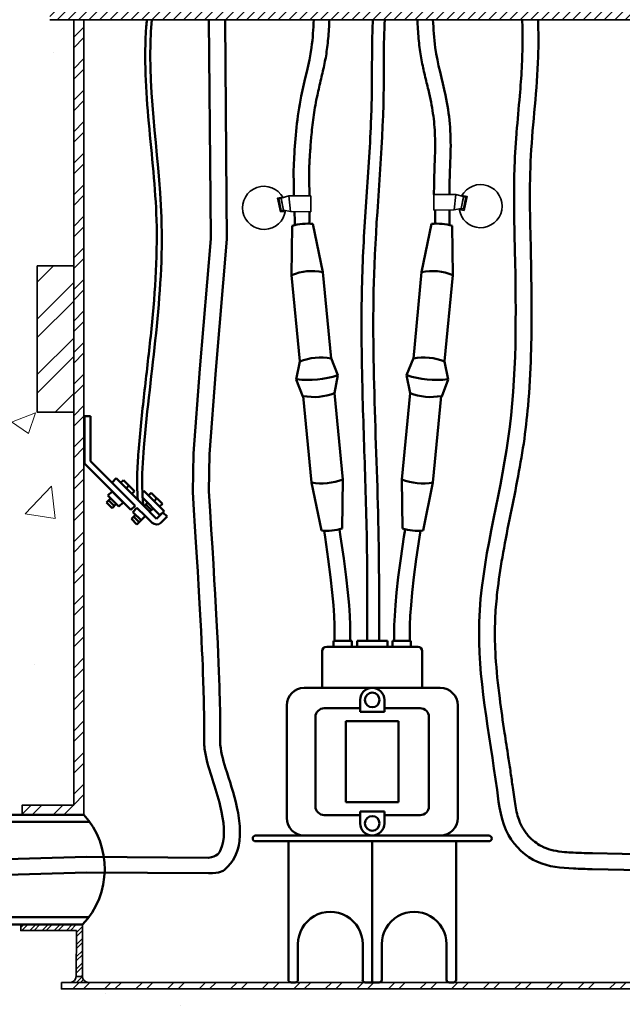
# Model space of a CAD drawing. Header units: inches. Extents: x 0 to 8.5, y 0 to 11.
# Tile 4 of 11: x 2.6 to 3.7, y 5.1 to 6.9. Entities that reach past the tile are written whole.
import ezdxf

# ---------------------------------------------------------------- set-up
doc = ezdxf.new("R2010")
doc.units = ezdxf.units.IN
doc.header["$LTSCALE"] = 0.5
doc.header["$MEASUREMENT"] = 0
for name, color, linetype, lineweight in [('E-AFLD-CIRC-IDEN', 2, 'CONTINUOUS', 35), ('E-AFLD-CIRC-SERS', 203, 'CONTINUOUS', 50), ('E-AFLD-DEVC', 23, 'CONTINUOUS', 50), ('E-GRND-EQUI', 83, 'CONTINUOUS', 50), ('E-POWR-CNDT', 83, 'CONTINUOUS', 50), ('G-ANNO-PATT', 8, 'CONTINUOUS', 18), ('S-FABR-PL~~', 142, 'CONTINUOUS', 35)]:
    doc.layers.add(name, color=color, linetype=linetype, lineweight=lineweight)

msp = doc.modelspace()

# ---------------------------------------------------------------- hatches: boundary and pattern name
at = {"layer": 'G-ANNO-PATT'}
h = msp.add_hatch(dxfattribs=at)
h.set_pattern_fill('AR-CONC', color=256, scale=0.0625)
h.paths.add_polyline_path([(2.5963, 5.9038), (2.5834, 5.8982), (2.3861, 5.8982), (2.3861, 5.9236), (2.562, 5.9236), (2.5875, 5.9118), (2.5654, 5.9134)])
h.paths.add_polyline_path([(2.3607, 6.8081), (2.3861, 6.8081), (2.3861, 5.9236), (2.3607, 5.9236)])
h.paths.add_polyline_path([(2.3607, 6.8334), (2.3607, 6.8081), (2.2721, 6.8081), (2.2721, 6.8334)])
h.paths.add_polyline_path([(2.5742, 6.8137), (2.5613, 6.8081), (2.3861, 6.8081), (2.3861, 6.8334), (2.5399, 6.8334), (2.5653, 6.8217), (2.5432, 6.8233)])
h.paths.add_polyline_path([(2.3861, 6.8334), (2.3607, 6.8334), (2.3607, 7.427), (2.3861, 7.427)])
h.paths.add_polyline_path([(2.6178, 7.6228), (1.7076, 7.6453), (1.7035, 7.6377), (1.6994, 7.63), (1.6954, 7.6222), (1.6915, 7.6143), (1.6876, 7.6063), (1.6838, 7.598), (1.6801, 7.5896), (1.6765, 7.581), (1.6731, 7.5722), (1.6697, 7.5631), (1.6666, 7.5537), (1.6635, 7.5441), (1.6608, 7.5343), (1.6584, 7.5244), (1.6566, 7.5145), (1.6553, 7.5047), (1.6547, 7.4952), (1.6549, 7.486), (1.6561, 7.4771), (1.6582, 7.4688), (1.6615, 7.4611), (1.666, 7.4541), (1.6717, 7.4478), (1.6786, 7.4422), (1.6863, 7.4371), (1.6944, 7.4323), (1.7027, 7.4275), (1.7108, 7.4226), (1.7184, 7.4174), (1.7252, 7.4116), (1.7309, 7.4051), (1.7352, 7.3977), (1.738, 7.3895), (1.7396, 7.3806), (1.7401, 7.3712), (1.7398, 7.3617), (1.739, 7.3522), (1.7377, 7.3428), (1.736, 7.3337), (1.7341, 7.3248), (1.7319, 7.316), (1.7295, 7.3073), (1.7268, 7.2988), (1.7241, 7.2904), (1.7212, 7.282), (1.7183, 7.2736), (1.7154, 7.2652), (1.7124, 7.2568), (1.7095, 7.2484), (1.7066, 7.24), (1.7037, 7.2315), (1.7009, 7.223), (1.6981, 7.2144), (1.6953, 7.2058), (1.6927, 7.1971), (1.6901, 7.1884), (1.6876, 7.1796), (1.6852, 7.1707), (1.683, 7.1617), (1.6808, 7.1526), (1.6789, 7.1435), (1.6772, 7.1343), (1.6758, 7.1252), (1.6747, 7.116), (1.6739, 7.1069), (1.6736, 7.0978), (1.6737, 7.0888), (1.6743, 7.0799), (1.6755, 7.0711), (1.6772, 7.0625), (1.6795, 7.054), (1.6824, 7.0456), (1.6859, 7.0374), (1.6897, 7.0293), (1.6939, 7.0213), (1.6983, 7.0134), (1.703, 7.0055), (1.7077, 6.9976), (1.7124, 6.9897), (1.717, 6.9819), (1.7215, 6.9739), (1.7257, 6.966), (1.7296, 6.9579), (1.7331, 6.9498), (1.7364, 6.9416), (1.7393, 6.9333), (1.7419, 6.9249), (1.7443, 6.9165), (1.7463, 6.908), (1.7481, 6.8994), (1.7496, 6.8908), (1.7509, 6.8821), (1.7519, 6.8734), (1.7527, 6.8646), (1.7533, 6.8557), (1.7536, 6.8469), (1.7538, 6.8379), (1.7537, 6.8289), (1.7535, 6.8199), (1.7531, 6.8108), (1.7526, 6.8017), (1.7519, 6.7926), (1.751, 6.7834), (1.75, 6.7742), (1.749, 6.765), (1.7477, 6.7558), (1.7464, 6.7465), (1.745, 6.7372), (1.7436, 6.7279), (1.742, 6.7186), (1.7404, 6.7092), (1.7387, 6.6999), (1.737, 6.6906), (1.7353, 6.6812), (1.7336, 6.6719), (1.7318, 6.6625), (1.73, 6.6532), (1.7283, 6.6438), (1.7265, 6.6345), (1.7248, 6.6252), (1.7232, 6.6159), (1.7216, 6.6066), (1.72, 6.5973), (1.7185, 6.5881), (1.7172, 6.5789), (1.7158, 6.5697), (1.7146, 6.5605), (1.7135, 6.5514), (1.7126, 6.5423), (1.7117, 6.5332), (1.711, 6.5242), (1.7105, 6.5153), (1.7101, 6.5063), (1.7099, 6.4974), (1.7098, 6.4886), (1.71, 6.4798), (1.7103, 6.4711), (1.7108, 6.4624), (1.7115, 6.4537), (1.7123, 6.4451), (1.7133, 6.4365), (1.7144, 6.4279), (1.7157, 6.4193), (1.7172, 6.4108), (1.7188, 6.4022), (1.7205, 6.3937), (1.7224, 6.3851), (1.7244, 6.3766), (1.7266, 6.3681), (1.7289, 6.3595), (1.7313, 6.3509), (1.7338, 6.3424), (1.7364, 6.3338), (1.7391, 6.3251), (1.742, 6.3165), (1.7449, 6.3078), (1.748, 6.299), (1.7511, 6.2902), (1.7544, 6.2814), (1.7577, 6.2725), (1.7611, 6.2636), (1.7646, 6.2546), (1.7681, 6.2456), (1.7717, 6.2364), (1.7754, 6.2272), (1.7792, 6.218), (1.783, 6.2086), (1.7869, 6.1992), (1.7908, 6.1897), (1.7946, 6.1802), (1.7984, 6.1706), (1.8021, 6.161), (1.8058, 6.1514), (1.8092, 6.1417), (1.8125, 6.1321), (1.8157, 6.1226), (1.8185, 6.113), (1.8212, 6.1035), (1.8235, 6.0941), (1.8255, 6.0848), (1.8272, 6.0755), (1.8284, 6.0663), (1.8293, 6.0573), (1.8297, 6.0484), (1.8297, 6.0396), (1.8291, 6.031), (1.828, 6.0225), (1.8264, 6.0142), (1.8242, 6.0061), (1.8213, 5.9982), (1.8178, 5.9905), (1.8136, 5.983), (1.8087, 5.9758), (1.8031, 5.9689), (1.7968, 5.9621), (1.7899, 5.9556), (1.7826, 5.9492), (1.7749, 5.943), (1.767, 5.937), (1.7588, 5.931), (1.7506, 5.9252), (1.7424, 5.9193), (1.7343, 5.9136), (1.7265, 5.9078), (1.7189, 5.9021), (1.7117, 5.8963), (1.705, 5.8904), (1.6989, 5.8845), (1.6934, 5.8784), (1.6888, 5.8722), (1.685, 5.8659), (1.6822, 5.8594), (1.6804, 5.8527), (1.6797, 5.8457), (1.68, 5.8386), (1.6811, 5.8314), (1.6832, 5.8239), (1.686, 5.8163), (1.6895, 5.8086), (1.6937, 5.8007), (1.6985, 5.7928), (1.7039, 5.7847), (1.7098, 5.7765), (1.7161, 5.7682), (1.7227, 5.7599), (1.7297, 5.7515), (1.7369, 5.7431), (1.7443, 5.7346), (1.7518, 5.7261), (1.7593, 5.7176), (1.7614, 5.7143), (1.7635, 5.711), (1.7656, 5.7077), (1.7676, 5.7044), (1.7697, 5.7011), (1.7717, 5.6977), (1.7737, 5.6942), (1.7756, 5.6908), (1.7775, 5.6872), (1.7793, 5.6836), (1.7811, 5.68), (1.7828, 5.6762), (1.7844, 5.6724), (1.786, 5.6685), (1.7875, 5.6645), (1.7889, 5.6604), (1.7901, 5.6562), (1.7912, 5.652), (1.792, 5.6478), (1.7926, 5.6436), (1.7929, 5.6395), (1.7929, 5.6354), (1.7925, 5.6315), (1.7917, 5.6277), (1.7905, 5.624), (1.7887, 5.6206), (1.7865, 5.6173), (1.7838, 5.6142), (1.7808, 5.6113), (1.7775, 5.6086), (1.7739, 5.6059), (1.7702, 5.6033), (1.7664, 5.6008), (1.7626, 5.5984), (1.7588, 5.5959), (1.7552, 5.5934), (1.7518, 5.5909), (1.7486, 5.5884), (1.7457, 5.5857), (1.7433, 5.5829), (1.7413, 5.58), (1.7399, 5.577), (1.7391, 5.5737), (1.7389, 5.5702), (1.7394, 5.5666), (1.7402, 5.5628), (1.7414, 5.5589), (1.7427, 5.5549), (1.744, 5.5508), (1.7451, 5.5467), (1.746, 5.5426), (1.7464, 5.5385), (1.7463, 5.5346), (1.7455, 5.5307), (1.7443, 5.5269), (1.7426, 5.5231), (1.7406, 5.5194), (1.7385, 5.5158), (1.7363, 5.5122), (1.7341, 5.5086), (1.7322, 5.505), (1.7305, 5.5014), (1.7292, 5.4978), (1.7284, 5.4942), (1.7283, 5.4905), (1.7287, 5.4868), (1.7297, 5.483), (1.731, 5.4793), (1.7327, 5.4755), (1.7346, 5.4717), (1.7367, 5.4678), (1.7389, 5.464), (2.5845, 5.464), (2.5845, 5.4818), (2.6792, 5.4818), (2.6792, 6.2057), (2.6118, 6.2057), (2.6118, 6.4755), (2.6792, 6.4755), (2.6792, 6.9287), (2.6354, 6.9287), (2.6354, 6.9739), (2.6792, 6.9739), (2.6792, 7.5581), (2.6178, 7.5581)])
h = msp.add_hatch(dxfattribs=at)
h.set_pattern_fill('ANSI32', color=256, scale=0.109583, angle=-25.6478, style=0)
h.set_pattern_definition([(45, (-23852.041355, 8675.030112), (-0.029057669, 0.029057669), []), (45, (-23852.021983, 8675.030112), (-0.029057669, 0.029057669), [])])
h.paths.add_polyline_path([(2.6792, 6.9739), (2.6979, 6.9739), (2.6979, 7.489), (2.7257, 7.489), (2.7257, 7.5581), (2.6792, 7.5581)])
h.paths.add_polyline_path([(2.6979, 6.9287), (2.6792, 6.9287), (2.6792, 5.4818), (2.5845, 5.4818), (2.5845, 5.464), (2.6978, 5.464)])
h = msp.add_hatch(dxfattribs=at)
h.set_pattern_fill('ANSI31', color=256, scale=0.109557, style=0)
h.set_pattern_definition([(44.99996, (-0.795786, 2.418638), (-0.009683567, 0.00968358), [])])
h.paths.add_polyline_path([(3.819, 6.9287), (2.6354, 6.9287), (2.6354, 6.9739), (3.819, 6.9739)])
h = msp.add_hatch(dxfattribs=at)
h.set_pattern_fill('ANSI32', color=256, scale=0.192867, angle=180, style=0)
h.set_pattern_definition([(225, (-0.37731, 1.20591), (0.0511415, -0.0511415), []), (225, (-0.4114, 1.20591), (0.0511415, -0.0511415), [])])
h.paths.add_polyline_path([(2.6118, 6.2057), (2.6792, 6.2057), (2.6792, 6.4755), (2.6118, 6.4755)])
h = msp.add_hatch(dxfattribs=at)
h.set_pattern_fill('AR-CONC', color=256, scale=0.0625)
h.paths.add_polyline_path([(2.3861, 5.0811), (2.3861, 4.9274), (2.8366, 4.9274), (2.8366, 4.902), (2.3607, 4.902), (2.3607, 5.0811)])
h.paths.add_polyline_path([(2.3861, 5.1065), (2.3607, 5.1065), (2.3607, 5.2615), (1.7389, 5.2615), (1.741, 5.2534), (1.743, 5.2454), (1.745, 5.2373), (1.747, 5.2292), (1.7488, 5.2212), (1.7506, 5.2131), (1.7522, 5.205), (1.7536, 5.197), (1.7549, 5.1889), (1.756, 5.1809), (1.7569, 5.1729), (1.7575, 5.1648), (1.7578, 5.1568), (1.7579, 5.1488), (1.7576, 5.1408), (1.757, 5.1329), (1.7561, 5.1249), (1.7548, 5.1169), (1.7532, 5.109), (1.7513, 5.101), (1.7491, 5.0931), (1.7469, 5.0852), (1.7445, 5.0773), (1.742, 5.0694), (1.7396, 5.0615), (1.7372, 5.0536), (1.735, 5.0457), (1.7329, 5.0378), (1.731, 5.0298), (1.7294, 5.0219), (1.7282, 5.014), (1.7273, 5.0061), (1.7268, 4.9982), (1.7267, 4.9902), (1.7269, 4.9823), (1.7274, 4.9744), (1.7282, 4.9664), (1.7293, 4.9585), (1.7306, 4.9505), (1.7321, 4.9426), (1.7337, 4.9346), (1.7355, 4.9267), (1.7374, 4.9187), (1.7395, 4.9108), (1.7415, 4.9028), (1.7436, 4.8949), (1.7457, 4.887), (1.7478, 4.879), (1.7498, 4.8711), (1.7517, 4.8632), (1.7535, 4.8552), (1.7552, 4.8473), (1.7568, 4.8394), (1.7582, 4.8315), (1.7594, 4.8236), (1.7605, 4.8157), (1.7614, 4.8078), (1.7622, 4.8), (1.7629, 4.7921), (1.7634, 4.7842), (1.7637, 4.7763), (1.7639, 4.7684), (1.7639, 4.7605), (1.7638, 4.7526), (1.7635, 4.7447), (1.7631, 4.7369), (1.7625, 4.729), (1.7618, 4.7211), (1.7609, 4.7131), (1.7599, 4.7052), (1.7587, 4.6973), (1.7573, 4.6894), (1.7558, 4.6814), (1.7541, 4.6735), (1.7523, 4.6655), (1.7503, 4.6575), (1.7482, 4.6496), (1.7459, 4.6416), (1.7434, 4.6336), (1.7408, 4.6255), (3.1278, 4.6255), (3.1278, 5.0811), (2.3861, 5.0811)])
edge = h.paths.add_edge_path()
edge.add_line((2.3861, 5.2615), (2.3861, 5.1065))
edge.add_line((2.3861, 5.1065), (3.1278, 5.1065))
edge.add_line((3.1278, 5.1065), (3.1278, 5.1431))
edge.add_line((3.1278, 5.1431), (2.6567, 5.1431))
edge.add_line((2.6567, 5.1431), (2.6567, 5.1549))
edge.add_line((2.6567, 5.1549), (2.6727, 5.1549))
edge.add_arc((2.6724, 5.1663), 0.0114, 271.2252, 358.7748)
edge.add_line((2.6838, 5.166), (2.6842, 5.2506))
edge.add_line((2.6842, 5.2506), (2.5818, 5.2506))
edge.add_line((2.5818, 5.2506), (2.5818, 5.2615))
edge.add_line((2.5818, 5.2615), (2.3861, 5.2615))
h = msp.add_hatch(dxfattribs=at)
h.set_pattern_fill('ANSI32', color=256, scale=0.042083, angle=-25.6478, style=0)
h.set_pattern_definition([(45.00003745, (-23857.764715, 8674.539669), (-0.011159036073, 0.011159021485), []), (45.00003745, (-23857.757276, 8674.539669), (-0.011159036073, 0.011159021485), [])])
h.paths.add_polyline_path([(2.6842, 5.2506), (2.6838, 5.166), (2.6955, 5.166), (2.6955, 5.2615), (2.5818, 5.2615), (2.5818, 5.2506)])
h = msp.add_hatch(dxfattribs=at)
h.set_pattern_fill('AR-CONC', color=256, scale=0.0625)
h.paths.add_polyline_path([(3.6195, 4.9032), (3.6195, 4.9286), (4.0954, 4.9286), (4.0954, 4.9032)])
edge = h.paths.add_edge_path()
edge.add_line((4.0954, 5.0811), (4.0954, 4.9032))
edge.add_line((4.0954, 4.9032), (4.07, 4.9032))
edge.add_line((4.07, 4.9032), (4.07, 5.0811))
edge.add_line((4.07, 5.0811), (3.3303, 5.0811))
edge.add_line((3.3303, 5.0811), (3.3303, 4.6255))
edge.add_line((3.3303, 4.6255), (4.8609, 4.6255))
edge.add_line((4.8609, 4.6255), (4.8632, 4.6358))
edge.add_line((4.8632, 4.6358), (4.8654, 4.6461))
edge.add_line((4.8654, 4.6461), (4.8676, 4.6564))
edge.add_line((4.8676, 4.6564), (4.8698, 4.6667))
edge.add_line((4.8698, 4.6667), (4.8718, 4.677))
edge.add_line((4.8718, 4.677), (4.8738, 4.6873))
edge.add_line((4.8738, 4.6873), (4.8757, 4.6976))
edge.add_line((4.8757, 4.6976), (4.8774, 4.7078))
edge.add_line((4.8774, 4.7078), (4.879, 4.7181))
edge.add_line((4.879, 4.7181), (4.8804, 4.7284))
edge.add_line((4.8804, 4.7284), (4.8817, 4.7386))
edge.add_line((4.8817, 4.7386), (4.8827, 4.7488))
edge.add_line((4.8827, 4.7488), (4.8836, 4.7591))
edge.add_line((4.8836, 4.7591), (4.8841, 4.7693))
edge.add_line((4.8841, 4.7693), (4.8845, 4.7795))
edge.add_line((4.8845, 4.7795), (4.8845, 4.7896))
edge.add_line((4.8845, 4.7896), (4.8843, 4.7998))
edge.add_line((4.8843, 4.7998), (4.8837, 4.8099))
edge.add_line((4.8837, 4.8099), (4.8829, 4.8201))
edge.add_line((4.8829, 4.8201), (4.8816, 4.8302))
edge.add_line((4.8816, 4.8302), (4.88, 4.8403))
edge.add_line((4.88, 4.8403), (4.8781, 4.8503))
edge.add_line((4.8781, 4.8503), (4.8757, 4.8604))
edge.add_line((4.8757, 4.8604), (4.8729, 4.8704))
edge.add_line((4.8729, 4.8704), (4.8699, 4.8804))
edge.add_line((4.8699, 4.8804), (4.8667, 4.8904))
edge.add_line((4.8667, 4.8904), (4.8633, 4.9003))
edge.add_line((4.8633, 4.9003), (4.8599, 4.9103))
edge.add_line((4.8599, 4.9103), (4.8565, 4.9202))
edge.add_line((4.8565, 4.9202), (4.8532, 4.9302))
edge.add_line((4.8532, 4.9302), (4.85, 4.9401))
edge.add_line((4.85, 4.9401), (4.847, 4.95))
edge.add_line((4.847, 4.95), (4.8444, 4.9599))
edge.add_line((4.8444, 4.9599), (4.8422, 4.9698))
edge.add_line((4.8422, 4.9698), (4.8404, 4.9797))
edge.add_line((4.8404, 4.9797), (4.8391, 4.9896))
edge.add_line((4.8391, 4.9896), (4.8385, 4.9996))
edge.add_line((4.8385, 4.9996), (4.8385, 5.0095))
edge.add_line((4.8385, 5.0095), (4.8393, 5.0194))
edge.add_line((4.8393, 5.0194), (4.8407, 5.0293))
edge.add_line((4.8407, 5.0293), (4.8427, 5.0393))
edge.add_line((4.8427, 5.0393), (4.8451, 5.0492))
edge.add_line((4.8451, 5.0492), (4.8477, 5.0592))
edge.add_line((4.8477, 5.0592), (4.8506, 5.0692))
edge.add_line((4.8506, 5.0692), (4.8536, 5.0792))
edge.add_line((4.8536, 5.0792), (4.8565, 5.0892))
edge.add_line((4.8565, 5.0892), (4.8592, 5.0992))
edge.add_line((4.8592, 5.0992), (4.8616, 5.1092))
edge.add_line((4.8616, 5.1092), (4.8636, 5.1193))
edge.add_line((4.8636, 5.1193), (4.865, 5.1294))
edge.add_line((4.865, 5.1294), (4.8659, 5.1394))
edge.add_line((4.8659, 5.1394), (4.8662, 5.1496))
edge.add_line((4.8662, 5.1496), (4.8661, 5.1597))
edge.add_line((4.8661, 5.1597), (4.8654, 5.1698))
edge.add_line((4.8654, 5.1698), (4.8644, 5.18))
edge.add_line((4.8644, 5.18), (4.8631, 5.1901))
edge.add_line((4.8631, 5.1901), (4.8614, 5.2003))
edge.add_line((4.8614, 5.2003), (4.8594, 5.2105))
edge.add_line((4.8594, 5.2105), (4.8573, 5.2207))
edge.add_line((4.8573, 5.2207), (4.8549, 5.2309))
edge.add_line((4.8549, 5.2309), (4.8524, 5.2411))
edge.add_line((4.8524, 5.2411), (4.8498, 5.2513))
edge.add_line((4.8498, 5.2513), (4.8472, 5.2615))
edge.add_line((4.8472, 5.2615), (3.8724, 5.2615))
edge.add_line((3.8724, 5.2615), (3.8724, 5.2506))
edge.add_line((3.8724, 5.2506), (3.77, 5.2506))
edge.add_line((3.77, 5.2506), (3.7703, 5.166))
edge.add_arc((3.7815, 5.166), 0.0112, 179.9999, 270)
edge.add_line((3.7815, 5.1549), (3.8013, 5.1549))
edge.add_line((3.8013, 5.1549), (3.8013, 5.1431))
edge.add_line((3.8013, 5.1431), (3.3303, 5.1431))
edge.add_line((3.3303, 5.1431), (3.3303, 5.1065))
edge.add_line((3.3303, 5.1065), (4.1862, 5.1065))
edge.add_line((4.1862, 5.1065), (4.1862, 5.0811))
edge.add_line((4.1862, 5.0811), (4.0954, 5.0811))
h = msp.add_hatch(dxfattribs=at)
h.set_pattern_fill('ANSI32', color=256, scale=0.109557, style=0)
h.set_pattern_definition([(45, (-0.795786, 2.48296), (-0.0290507, 0.02905074), []), (45, (-0.77642, 2.48296), (-0.0290507, 0.02905074), [])])
h.paths.add_polyline_path([(2.6567, 5.1549), (3.8013, 5.1549), (3.8013, 5.1431), (2.6567, 5.1431)])
h = msp.add_hatch(dxfattribs=at)
h.set_pattern_fill('ANSI32', color=256, scale=0.043823, style=0)
h.set_pattern_definition([(44.99996, (-0.80125, 2.48296), (-0.01162028, 0.011620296), []), (44.99996, (-0.793503, 2.48296), (-0.01162028, 0.011620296), [])])
h.paths.add_polyline_path([(2.6955, 5.166), (2.6838, 5.166, -0.414214), (2.6727, 5.1549), (2.7067, 5.1549, -0.414214)])

# ---------------------------------------------------------------- linework, layer by layer
at = {"layer": 'E-AFLD-CIRC-IDEN'}
for p, q in [((3.0611, 6.5998), (3.0753, 6.6039)), ((3.1157, 6.6039), (3.0753, 6.6039)), ((3.0753, 6.6039), (3.0787, 6.5752)), ((3.1157, 6.6039), (3.1157, 6.5745)), ((3.3424, 6.6069), (3.3422, 6.5775)), ((3.3424, 6.6069), (3.3831, 6.6069)), ((3.3831, 6.6069), (3.3796, 6.5782)), ((3.3973, 6.6029), (3.3831, 6.6069)), ((3.0655, 6.5779), (3.0787, 6.5752)), ((3.1157, 6.5745), (3.0787, 6.5752)), ((3.3422, 6.5775), (3.3796, 6.5782)), ((3.3929, 6.5809), (3.3796, 6.5782))]:
    msp.add_line(p, q, dxfattribs=at)
for points in [[(3.3984, 6.5774), (3.4036, 6.6031), (3.3976, 6.6043), (3.3924, 6.5786)], [(3.06, 6.5744), (3.0548, 6.6), (3.0608, 6.6012), (3.066, 6.5756)], [(3.0655, 6.5779), (3.0611, 6.5998), (3.0568, 6.599), (3.0613, 6.5771)], [(3.3929, 6.5809), (3.3973, 6.6029), (3.4015, 6.602), (3.3971, 6.5801)]]:
    msp.add_lwpolyline(points, close=True, dxfattribs=at)
for centre, start, end in [((3.0299, 6.5821), 28.2173, 352.8027), ((3.4285, 6.5852), 187.1972, 151.7826)]:
    msp.add_arc(centre, 0.0397, start, end, dxfattribs=at)
at = {"layer": 'E-AFLD-CIRC-SERS'}
for p, q in [((3.0816, 6.5488), (3.0805, 6.4582)), ((3.1198, 6.5525), (3.1381, 6.4638)), ((3.3382, 6.5525), (3.3199, 6.4638)), ((3.3764, 6.5488), (3.3775, 6.4582)), ((3.0805, 6.4582), (3.0957, 6.2995)), ((3.1533, 6.3046), (3.1381, 6.4638)), ((3.3047, 6.3046), (3.3199, 6.4638)), ((3.3775, 6.4582), (3.3623, 6.2995)), ((3.089, 6.2659), (3.0957, 6.2991)), ((3.1656, 6.2736), (3.1531, 6.305)), ((3.2924, 6.2736), (3.3049, 6.305)), ((3.369, 6.2659), (3.3623, 6.2991)), ((3.089, 6.2659), (3.101, 6.2343)), ((3.1656, 6.2736), (3.1593, 6.2403)), ((3.2924, 6.2736), (3.2987, 6.2403)), ((3.369, 6.2659), (3.357, 6.2343)), ((3.1594, 6.2408), (3.1747, 6.0816)), ((3.2986, 6.2408), (3.2834, 6.0816)), ((3.1171, 6.0761), (3.1019, 6.2348)), ((3.3409, 6.0761), (3.3561, 6.2348)), ((3.1736, 5.991), (3.1747, 6.0816)), ((3.2845, 5.991), (3.2834, 6.0816)), ((3.1353, 5.9874), (3.1171, 6.0761)), ((3.3227, 5.9874), (3.3409, 6.0761))]:
    msp.add_line(p, q, dxfattribs=at)
for points in [[(2.9284, 6.9287), (2.9312, 6.5994)], [(2.9579, 6.9287), (2.9607, 6.5988)], [(2.9312, 6.5994), (2.9318, 6.5252), (2.9116, 6.2853), (2.8996, 6.1297), (2.8985, 6.0582)], [(2.9607, 6.5988), (2.9614, 6.5241), (2.941, 6.2829), (2.9291, 6.1283), (2.928, 6.0601)], [(3.1598, 5.7842), (3.1598, 5.7983), (3.1596, 5.8134), (3.1589, 5.8303), (3.1576, 5.85), (3.1555, 5.8734), (3.1524, 5.9014), (3.148, 5.935), (3.1421, 5.975), (3.1402, 5.987)], [(3.1686, 5.9897), (3.1707, 5.9762), (3.1766, 5.9358), (3.1811, 5.9019), (3.1842, 5.8736), (3.1864, 5.8501), (3.1877, 5.8303), (3.1883, 5.8133), (3.1886, 5.7982), (3.1886, 5.784)], [(3.2894, 5.9897), (3.2873, 5.9762), (3.2814, 5.9358), (3.277, 5.9019), (3.2738, 5.8736), (3.2716, 5.8501), (3.2704, 5.8303), (3.2697, 5.8133), (3.2694, 5.7982), (3.2694, 5.784)], [(3.2982, 5.7842), (3.2982, 5.7983), (3.2985, 5.8134), (3.2991, 5.8303), (3.3004, 5.85), (3.3025, 5.8734), (3.3057, 5.9014), (3.31, 5.935), (3.3159, 5.975), (3.3178, 5.987)], [(3.6346, 5.3929), (4.0718, 5.3834), (4.5589, 5.3663), (4.8397, 5.3663)], [(2.9274, 5.3847), (2.7028, 5.3862), (2.1147, 5.3691), (1.7469, 5.3669)], [(2.9272, 5.3561), (2.7026, 5.3575), (2.1145, 5.3405), (1.7215, 5.3381)], [(3.6339, 5.3637), (4.0718, 5.3544), (4.5589, 5.3373), (4.8648, 5.3373)]]:
    msp.add_lwpolyline(points, dxfattribs=at)
for centre, radius, start, end in [((3.1103, 6.4509), 0.102, 84.6251, 106.3103), ((3.3478, 6.4509), 0.102, 73.6896, 95.3748), ((3.1186, 6.3636), 0.102, 79.0027, 111.9328), ((3.3394, 6.3636), 0.102, 68.0672, 100.9972), ((3.1338, 6.2044), 0.102, 79.0027, 111.9328), ((3.3242, 6.2044), 0.102, 68.0672, 100.9972), ((3.1112, 6.4414), 0.1764, 262.9643, 287.9712), ((3.3469, 6.4414), 0.1764, 252.0288, 277.0356), ((3.1213, 6.3355), 0.102, 259.0027, 291.9328), ((3.3367, 6.3355), 0.102, 248.0672, 280.9972), ((3.1365, 6.1763), 0.102, 259.0027, 291.9328), ((3.3215, 6.1763), 0.102, 248.0672, 280.9972), ((3.1449, 6.089), 0.102, 264.6251, 286.3103), ((3.3131, 6.089), 0.102, 253.6896, 275.3748)]:
    msp.add_arc(centre, radius, start, end, dxfattribs=at)
for points, knots in [([(3.1214, 6.9287, 19622.6172), (3.1205, 6.9115, 19622.6172), (3.118, 6.8637, 19622.6172), (3.0925, 6.778, 19622.6172), (3.0863, 6.6954, 19622.6172), (3.0837, 6.6486, 19622.6172), (3.0849, 6.6039, 19622.6172)], [0.2715781, 0.2715781, 0.2715781, 0.2715781, 0.3697935, 0.5456824, 0.7784559, 0.8689018, 0.8689018, 0.8689018, 0.8689018]), ([(3.1501, 6.9287, 19622.6172), (3.1495, 6.9174, 19622.6172), (3.1489, 6.9057, 19622.6172), (3.1474, 6.8884, 19622.6172), (3.1469, 6.8829, 19622.6172), (3.1455, 6.8723, 19622.6172), (3.1447, 6.8673, 19622.6172), (3.1431, 6.8574, 19622.6172), (3.1421, 6.8526, 19622.6172), (3.1392, 6.8382, 19622.6172), (3.137, 6.8288, 19622.6172), (3.1324, 6.8094, 19622.6172), (3.13, 6.7995, 19622.6172), (3.1266, 6.7836, 19622.6172), (3.1254, 6.7775, 19622.6172), (3.1232, 6.7653, 19622.6172), (3.1222, 6.7592, 19622.6172), (3.1195, 6.7409, 19622.6172), (3.1182, 6.7287, 19622.6172), (3.1166, 6.7119, 19622.6172), (3.1162, 6.7071, 19622.6172), (3.1151, 6.6928, 19622.6172), (3.1145, 6.6834, 19622.6172), (3.1137, 6.6711, 19622.6172), (3.1135, 6.6682, 19622.6172), (3.1132, 6.6619, 19622.6172), (3.1131, 6.6585, 19622.6172), (3.1128, 6.6459, 19622.6172), (3.1128, 6.6343, 19622.6172), (3.1133, 6.6129, 19622.6172), (3.1134, 6.6089, 19622.6172), (3.1135, 6.6046, 19622.6172)], [0.2688795, 0.2688795, 0.2688795, 0.2688795, 0.3334167, 0.3334167, 0.3629897, 0.3629897, 0.3896414, 0.3896414, 0.4162931, 0.4162931, 0.4695964, 0.4695964, 0.5297152, 0.5297152, 0.5683755, 0.5683755, 0.6070357, 0.6070357, 0.6843561, 0.6843561, 0.7152614, 0.7152614, 0.7770721, 0.7770721, 0.7976673, 0.7976673, 0.8182625, 0.8182625, 0.8601815, 0.8601815, 0.8689018, 0.8689018, 0.8689018, 0.8689018]), ([(3.2197, 5.7842, 9811.3086), (3.2198, 5.8287, 9811.3086), (3.2199, 5.8731, 9811.3086), (3.2194, 5.9463, 9811.3086), (3.219, 5.9751, 9811.3086), (3.2177, 6.0328, 9811.3086), (3.2168, 6.0617, 9811.3086), (3.214, 6.1485, 9811.3086), (3.2119, 6.2065, 9811.3086), (3.2097, 6.3003, 9811.3086), (3.2092, 6.3361, 9811.3086), (3.2093, 6.3997, 9811.3086), (3.2097, 6.4274, 9811.3086), (3.2112, 6.4798, 9811.3086), (3.2124, 6.5044, 9811.3086), (3.2152, 6.5534, 9811.3086), (3.2168, 6.5778, 9811.3086), (3.2218, 6.651, 9811.3086), (3.2252, 6.6997, 9811.3086), (3.2276, 6.7629, 9811.3086), (3.228, 6.7775, 9811.3086), (3.2287, 6.8212, 9811.3086), (3.2284, 6.8508, 9811.3086), (3.229, 6.8966, 9811.3086), (3.2295, 6.9126, 9811.3086), (3.2304, 6.9287, 9811.3086)], [0.448306, 0.448306, 0.448306, 0.448306, 13.269526, 13.269526, 21.598152, 21.598152, 29.926778, 29.926778, 46.58403, 46.58403, 56.850254, 56.850254, 64.804801, 64.804801, 71.857351, 71.857351, 78.909902, 78.909902, 93.015002, 93.015002, 97.224117, 97.224117, 105.642346, 105.642346, 110.140329, 110.140329, 110.140329, 110.140329]), ([(3.2415, 5.7842, 9811.3086), (3.2417, 5.847, 9811.3086), (3.2422, 6.0776, 9811.3086), (3.2192, 6.4148, 9811.3086), (3.2532, 6.7304, 9811.3086), (3.2496, 6.8835, 9811.3086), (3.2522, 6.9287, 9811.3086)], [0.454454, 0.454454, 0.454454, 0.454454, 18.538518, 66.885552, 97.264071, 110.254413, 110.254413, 110.254413, 110.254413]), ([(3.3122, 6.9287, 19622.6172), (3.3128, 6.9174, 19622.6172), (3.3134, 6.9057, 19622.6172), (3.3149, 6.8884, 19622.6172), (3.3154, 6.8829, 19622.6172), (3.3168, 6.8723, 19622.6172), (3.3176, 6.8672, 19622.6172), (3.3193, 6.8572, 19622.6172), (3.3202, 6.8523, 19622.6172), (3.3232, 6.8378, 19622.6172), (3.3254, 6.8284, 19622.6172), (3.3298, 6.8103, 19622.6172), (3.3319, 6.8015, 19622.6172), (3.3356, 6.7857, 19622.6172), (3.3371, 6.7786, 19622.6172), (3.3397, 6.7646, 19622.6172), (3.3407, 6.7578, 19622.6172), (3.3434, 6.7374, 19622.6172), (3.3444, 6.7239, 19622.6172), (3.3448, 6.7042, 19622.6172), (3.3449, 6.6986, 19622.6172), (3.3448, 6.6897, 19622.6172), (3.3447, 6.6864, 19622.6172), (3.3444, 6.6763, 19622.6172), (3.3441, 6.6691, 19622.6172), (3.3435, 6.65, 19622.6172), (3.3431, 6.6382, 19622.6172), (3.3426, 6.6102, 19622.6172), (3.3426, 6.6091, 19622.6172), (3.3426, 6.608, 19622.6172), (3.3426, 6.6069, 19622.6172)], [0.2688795, 0.2688795, 0.2688795, 0.2688795, 0.3334582, 0.3334582, 0.3630367, 0.3630367, 0.3899766, 0.3899766, 0.4169165, 0.4169165, 0.4707962, 0.4707962, 0.5250417, 0.5250417, 0.5738811, 0.5738811, 0.6227205, 0.6227205, 0.7203994, 0.7203994, 0.7572452, 0.7572452, 0.7783467, 0.7783467, 0.8205498, 0.8205498, 0.8945918, 0.8945918, 0.8945918, 0.8973858, 0.8973858, 0.8973858, 0.8973858]), ([(3.3409, 6.9287, 19622.6172), (3.3417, 6.9115, 19622.6172), (3.3443, 6.8637, 19622.6172), (3.3697, 6.778, 19622.6172), (3.3756, 6.7049, 19622.6172), (3.3713, 6.6418, 19622.6172), (3.371, 6.6069, 19622.6172)], [0.2715781, 0.2715781, 0.2715781, 0.2715781, 0.3697935, 0.5456824, 0.7784559, 0.8945918, 0.8945918, 0.8945918, 0.8945918]), ([(3.4918, 6.5026, 9811.3086), (3.4911, 6.5304, 9811.3086), (3.4904, 6.5584, 9811.3086), (3.4901, 6.6081, 9811.3086), (3.4902, 6.6298, 9811.3086), (3.4912, 6.6631, 9811.3086), (3.4917, 6.6747, 9811.3086), (3.4931, 6.6979, 9811.3086), (3.4939, 6.7094, 9811.3086), (3.4967, 6.7436, 9811.3086), (3.4988, 6.7662, 9811.3086), (3.5022, 6.8057, 9811.3086), (3.5035, 6.8227, 9811.3086), (3.5048, 6.848, 9811.3086), (3.5052, 6.8563, 9811.3086), (3.5056, 6.8731, 9811.3086), (3.5057, 6.8815, 9811.3086), (3.5057, 6.9028, 9811.3086), (3.5056, 6.9157, 9811.3086), (3.5053, 6.9287, 9811.3086)], [0, 0, 0, 0, 8.001486, 8.001486, 14.14119, 14.14119, 17.39894, 17.39894, 20.65669, 20.65669, 27.17219, 27.17219, 32.16898, 32.16898, 34.661587, 34.661587, 37.154195, 37.154195, 40.933358, 40.933358, 40.933358, 40.933358]), ([(3.5211, 6.5034, 9811.3086), (3.5196, 6.5617, 9811.3086), (3.5166, 6.681, 9811.3086), (3.5358, 6.8223, 9811.3086), (3.535, 6.9059, 9811.3086), (3.5346, 6.9287, 9811.3086)], [0, 0, 0, 0, 0.1749867, 0.3575577, 0.4258287, 0.4258287, 0.4258287, 0.4258287]), ([(3.5211, 6.5034, 9811.3086), (3.5217, 6.4672, 9811.3086), (3.5224, 6.4308, 9811.3086), (3.5225, 6.3666, 9811.3086), (3.5222, 6.3387, 9811.3086), (3.5204, 6.2797, 9811.3086), (3.5187, 6.2485, 9811.3086), (3.5139, 6.1942, 9811.3086), (3.5113, 6.171, 9811.3086), (3.5045, 6.1247, 9811.3086), (3.5004, 6.1018, 9811.3086), (3.4869, 6.0313, 9811.3086), (3.4766, 5.9844, 9811.3086), (3.4649, 5.9167, 9811.3086), (3.4617, 5.8953, 9811.3086), (3.4577, 5.8592, 9811.3086), (3.4564, 5.8444, 9811.3086), (3.455, 5.8173, 9811.3086), (3.4548, 5.8049, 9811.3086), (3.455, 5.7799, 9811.3086), (3.4555, 5.7674, 9811.3086), (3.4578, 5.7296, 9811.3086), (3.4604, 5.7041, 9811.3086), (3.4664, 5.6575, 9811.3086), (3.4695, 5.6364, 9811.3086), (3.475, 5.6002, 9811.3086), (3.4773, 5.5852, 9811.3086), (3.4811, 5.5607, 9811.3086), (3.4825, 5.5512, 9811.3086), (3.4852, 5.5325, 9811.3086), (3.4865, 5.5234, 9811.3086), (3.4893, 5.5023, 9811.3086), (3.4908, 5.491, 9811.3086), (3.4945, 5.4701, 9811.3086), (3.4969, 5.4606, 9811.3086), (3.5014, 5.4488, 9811.3086), (3.5029, 5.4455, 9811.3086), (3.5058, 5.44, 9811.3086), (3.5071, 5.4377, 9811.3086), (3.5102, 5.433, 9811.3086), (3.5119, 5.4307, 9811.3086), (3.5172, 5.4241, 9811.3086), (3.5213, 5.4199, 9811.3086), (3.5293, 5.4131, 9811.3086), (3.5332, 5.4104, 9811.3086), (3.5399, 5.4064, 9811.3086), (3.5427, 5.4049, 9811.3086), (3.5508, 5.4014, 9811.3086), (3.5565, 5.3996, 9811.3086), (3.5692, 5.3968, 9811.3086), (3.576, 5.3959, 9811.3086), (3.5884, 5.3947, 9811.3086), (3.5937, 5.3944, 9811.3086), (3.6059, 5.3938, 9811.3086), (3.6127, 5.3935, 9811.3086), (3.6245, 5.3932, 9811.3086), (3.6296, 5.393, 9811.3086), (3.6347, 5.3929, 9811.3086)], [0, 0, 0, 0, 10.397039, 10.397039, 18.326606, 18.326606, 27.15337, 27.15337, 33.695786, 33.695786, 40.238202, 40.238202, 53.967191, 53.967191, 60.388931, 60.388931, 64.888664, 64.888664, 68.6949, 68.6949, 72.501136, 72.501136, 80.113608, 80.113608, 86.294923, 86.294923, 90.598539, 90.598539, 93.301038, 93.301038, 95.878283, 95.878283, 99.211667, 99.211667, 102.545052, 102.545052, 103.916176, 103.916176, 104.983864, 104.983864, 106.051551, 106.051551, 108.186925, 108.186925, 109.97748, 109.97748, 111.198251, 111.198251, 113.510102, 113.510102, 115.821953, 115.821953, 117.451569, 117.451569, 119.454873, 119.454873, 120.932101, 120.932101, 120.932101, 120.932101]), ([(2.928, 6.0601, 19622.6172), (2.9546, 5.6571, 19622.6172), (2.9434, 5.6039, 19622.6172), (2.9586, 5.5489, 19622.6172), (2.9798, 5.487, 19622.6172), (2.9862, 5.4402, 19622.6172), (2.9844, 5.4023, 19622.6172), (2.9723, 5.3738, 19622.6172), (2.9501, 5.3568, 19622.6172), (2.9272, 5.3561, 19622.6172)], [0, 0, 0, 0, 0.153373, 0.2542084, 0.3791468, 0.4509079, 0.5075746, 0.597431, 0.6172264, 0.6172264, 0.6172264, 0.6172264]), ([(2.8985, 6.0582, 19622.6172), (2.9102, 5.8811, 19622.6172), (2.9155, 5.7758, 19622.6172), (2.9197, 5.657, 19622.6172), (2.9195, 5.6322, 19622.6172), (2.9192, 5.6054, 19622.6172), (2.9192, 5.5975, 19622.6172), (2.9209, 5.58, 19622.6172), (2.9224, 5.5718, 19622.6172), (2.9281, 5.5482, 19622.6172), (2.9333, 5.5332, 19622.6172), (2.9436, 5.5006, 19622.6172), (2.9486, 5.4839, 19622.6172), (2.9574, 5.4414, 19622.6172), (2.9577, 5.4185, 19622.6172), (2.9475, 5.393, 19622.6172), (2.9438, 5.3871, 19622.6172), (2.9274, 5.3847, 19622.6172)], [0, 0, 0, 0, 0.067468, 0.067468, 0.1245228, 0.1245228, 0.1677619, 0.1677619, 0.2110009, 0.2110009, 0.297479, 0.297479, 0.3839571, 0.3839571, 0.5445612, 0.5445612, 0.6085089, 0.6085089, 0.6085089, 0.6085089])]:
    msp.add_open_spline(points, degree=3, knots=knots, dxfattribs=at)
for points in [[(3.0858, 6.5751, 19622.6172), (3.086, 6.5674, 19622.6172), (3.0863, 6.5592, 19622.6172), (3.0867, 6.5502, 19622.6172)], [(3.1134, 6.5748, 19622.6172), (3.1134, 6.5663, 19622.6172), (3.1132, 6.5579, 19622.6172), (3.1131, 6.5529, 19622.6172)], [(3.3446, 6.5779, 19622.6172), (3.3447, 6.5683, 19622.6172), (3.3449, 6.5589, 19622.6172), (3.345, 6.5529, 19622.6172)], [(3.371, 6.5781, 19622.6172), (3.3711, 6.5688, 19622.6172), (3.3713, 6.5594, 19622.6172), (3.3715, 6.5501, 19622.6172)]]:
    msp.add_open_spline(points, degree=3, dxfattribs=at)
msp.add_spline([(3.4918, 6.5028, 9811.3086), (3.4796, 6.1568, 9811.3086), (3.426, 5.8196, 9811.3086), (3.4588, 5.5096, 9811.3086), (3.48, 5.4262, 9811.3086), (3.5335, 5.377, 9811.3086), (3.5995, 5.3648, 9811.3086), (3.6339, 5.3637, 9811.3086)], degree=3, dxfattribs=at)
at = {"layer": 'E-AFLD-DEVC'}
for p, q in [((3.1451, 5.7734), (3.3129, 5.7734)), ((3.1579, 5.7842), (3.1914, 5.7842)), ((3.1579, 5.7842), (3.1579, 5.7734)), ((3.1914, 5.7842), (3.1914, 5.7734)), ((3.2011, 5.7734), (3.2011, 5.7842)), ((3.2569, 5.7842), (3.2011, 5.7842)), ((3.2427, 5.7842), (3.2154, 5.7842)), ((3.2569, 5.7734), (3.2569, 5.7842)), ((3.3001, 5.7842), (3.2666, 5.7842)), ((3.2666, 5.7842), (3.2666, 5.7734)), ((3.3001, 5.7842), (3.3001, 5.7734)), ((3.137, 5.6976), (3.137, 5.7654)), ((3.321, 5.6976), (3.321, 5.7654)), ((3.1037, 5.6976), (3.3543, 5.6976)), ((3.0715, 5.6654), (3.0715, 5.4579)), ((3.1406, 5.66), (3.2067, 5.66)), ((3.2067, 5.6536), (3.2067, 5.6753)), ((3.2513, 5.6536), (3.2513, 5.6753)), ((3.2513, 5.66), (3.3174, 5.66)), ((3.3865, 5.6654), (3.3865, 5.4579)), ((3.1245, 5.6439), (3.1245, 5.4794)), ((3.2067, 5.6536), (3.2513, 5.6536)), ((3.3335, 5.6439), (3.3335, 5.4794)), ((3.1807, 5.4873), (3.1807, 5.636)), ((3.1807, 5.636), (3.2773, 5.636)), ((3.2773, 5.4873), (3.2773, 5.636)), ((3.1807, 5.4873), (3.2773, 5.4873)), ((3.1406, 5.4633), (3.2067, 5.4633)), ((3.2067, 5.4696), (3.2067, 5.4479)), ((3.2067, 5.4696), (3.2513, 5.4696)), ((3.2513, 5.4696), (3.2513, 5.4479)), ((3.2513, 5.4633), (3.3174, 5.4633)), ((3.0143, 5.4256, 19622.6172), (3.4437, 5.4256, 19622.6172)), ((3.0143, 5.415, 19622.6172), (3.4437, 5.415, 19622.6172)), ((3.0746, 5.415, 19622.6172), (3.0746, 5.1598, 19622.6172)), ((3.229, 5.415, 19622.6172), (3.229, 5.1549, 19622.6172)), ((3.3834, 5.415, 19622.6172), (3.3834, 5.1598, 19622.6172)), ((3.0922, 5.2253, 19622.6172), (3.0922, 5.1598, 19622.6172)), ((3.2114, 5.2253, 19622.6172), (3.2114, 5.1598, 19622.6172)), ((3.2466, 5.2253, 19622.6172), (3.2466, 5.1598, 19622.6172)), ((3.3658, 5.2253, 19622.6172), (3.3658, 5.1598, 19622.6172)), ((3.0873, 5.1549, 19622.6172), (3.0795, 5.1549, 19622.6172)), ((3.2417, 5.1549, 19622.6172), (3.2163, 5.1549, 19622.6172)), ((3.3707, 5.1549, 19622.6172), (3.3785, 5.1549, 19622.6172))]:
    msp.add_line(p, q, dxfattribs=at)
for centre in [(3.229, 5.6753), (3.229, 5.4479)]:
    msp.add_circle(centre, 0.0135, dxfattribs=at)
for centre, radius, start, end in [((3.1451, 5.7654), 0.00805, 90, 180), ((3.3129, 5.7654), 0.00805, 360, 90), ((3.1037, 5.6654), 0.0322, 90, 180), ((3.229, 5.6753), 0.0223, 360, 180), ((3.3543, 5.6654), 0.0322, 360, 90), ((3.1406, 5.6439), 0.0161, 90, 180), ((3.3174, 5.6439), 0.0161, 360, 90), ((3.1406, 5.4794), 0.0161, 180, 270), ((3.3174, 5.4794), 0.0161, 270, 360), ((3.1037, 5.4579), 0.0322, 180, 270), ((3.229, 5.4479), 0.0223, 180, 360), ((3.3543, 5.4579), 0.0322, 270, 360), ((3.0143, 5.4203, 19622.6172), 0.00533, 90, 270), ((3.4437, 5.4203, 19622.6172), 0.00533, 270, 90), ((3.1518, 5.2253, 19622.6172), 0.0596, 0, 180.0013), ((3.3062, 5.2253, 19622.6172), 0.0596, 0, 180.0013), ((3.0795, 5.1598, 19622.6172), 0.00491, 180, 270), ((3.0873, 5.1598, 19622.6172), 0.00491, 270, 0), ((3.2163, 5.1598, 19622.6172), 0.00491, 180, 270), ((3.2417, 5.1598, 19622.6172), 0.00491, 270, 0), ((3.3707, 5.1598, 19622.6172), 0.00491, 180, 270), ((3.3785, 5.1598, 19622.6172), 0.00491, 270, 0)]:
    msp.add_arc(centre, radius, start, end, dxfattribs=at)
at = {"layer": 'E-GRND-EQUI', "linetype": 'Continuous'}
for p, q in [((2.6992, 6.1982), (2.71, 6.1982)), ((2.6992, 6.1982), (2.6992, 6.111)), ((2.71, 6.1982), (2.71, 6.1154)), ((2.71, 6.1154), (2.7922, 6.0332)), ((2.7846, 6.0256), (2.6992, 6.111)), ((2.7498, 6.0761), (2.7574, 6.0837)), ((2.7574, 6.0837), (2.8193, 6.0218)), ((2.7657, 6.0754), (2.7708, 6.0805)), ((2.7708, 6.0805), (2.7912, 6.0602)), ((2.7421, 6.0518), (2.7498, 6.0595)), ((2.7498, 6.0595), (2.7701, 6.0391)), ((2.7759, 6.0652), (2.781, 6.0703)), ((2.7861, 6.0551), (2.7912, 6.0602)), ((2.8058, 6.0575), (2.8087, 6.0604)), ((2.8087, 6.0604), (2.8457, 6.0234)), ((2.7396, 6.0391), (2.7472, 6.0467)), ((2.7421, 6.0518), (2.7625, 6.0315)), ((2.7445, 6.0424), (2.753, 6.0338)), ((2.7549, 6.0544), (2.7553, 6.0548)), ((2.765, 6.0442), (2.7654, 6.0446)), ((2.8063, 6.0476), (2.8381, 6.0158)), ((2.817, 6.0521), (2.8221, 6.0572)), ((2.8221, 6.0572), (2.8425, 6.0369)), ((2.8272, 6.0419), (2.8323, 6.047)), ((2.7396, 6.0391), (2.7498, 6.0289)), ((2.7498, 6.0289), (2.7574, 6.0366)), ((2.7625, 6.0315), (2.7701, 6.0391)), ((2.7922, 6.0332), (2.7846, 6.0256)), ((2.7882, 6.0216), (2.7958, 6.0293)), ((2.7958, 6.0293), (2.8112, 6.0139)), ((2.8009, 6.0242), (2.8013, 6.0246)), ((2.8089, 6.0322), (2.8153, 6.0386)), ((2.813, 6.0347), (2.8216, 6.0262)), ((2.8191, 6.022), (2.8255, 6.0284)), ((2.8374, 6.0318), (2.8425, 6.0369)), ((2.8381, 6.0158), (2.8457, 6.0234)), ((2.7856, 6.0089), (2.7932, 6.0165)), ((2.7856, 6.0089), (2.7958, 5.9987)), ((2.7882, 6.0216), (2.804, 6.0058)), ((2.7905, 6.0122), (2.799, 6.0036)), ((2.7958, 5.9987), (2.8034, 6.0064)), ((2.8111, 6.014), (2.8115, 6.0144)), ((2.8317, 6.0095), (2.832, 6.0092)), ((2.832, 6.0092), (2.8436, 6.0207)), ((2.8396, 6.0015), (2.8512, 6.0131)), ((2.8436, 6.0207), (2.8512, 6.0131))]:
    msp.add_line(p, q, dxfattribs=at)
for points in [[(2.8111, 6.014), (2.8034, 6.0064)], [(2.824, 6.0019), (2.8112, 6.0139)], [(2.832, 6.0092), (2.8191, 6.022)]]:
    msp.add_lwpolyline(points, dxfattribs=at)
msp.add_arc((2.832, 6.0102), 0.0115, 225.8849, 311.3063, dxfattribs=at)
for points, knots in [([(2.7973, 6.0439, 9811.3086), (2.7972, 6.0449, 9811.3086), (2.7971, 6.0459, 9811.3086), (2.7966, 6.054, 9811.3086), (2.7963, 6.0612, 9811.3086), (2.796, 6.0756, 9811.3086), (2.7961, 6.0828, 9811.3086), (2.7966, 6.1043, 9811.3086), (2.7975, 6.1186, 9811.3086), (2.8, 6.1507, 9811.3086), (2.8017, 6.1686, 9811.3086), (2.8052, 6.2042, 9811.3086), (2.8072, 6.2219, 9811.3086), (2.8131, 6.275, 9811.3086), (2.8173, 6.3103, 9811.3086), (2.8285, 6.4163, 9811.3086), (2.8339, 6.4872, 9811.3086), (2.83, 6.6182, 9811.3086), (2.823, 6.6783, 9811.3086), (2.8123, 6.7983, 9811.3086), (2.8084, 6.8581, 9811.3086), (2.8133, 6.9203, 9811.3086), (2.8137, 6.9245, 9811.3086), (2.8141, 6.9287, 9811.3086)], [0.985157, 0.985157, 0.985157, 0.985157, 1.269179, 1.269179, 3.301813, 3.301813, 5.334447, 5.334447, 9.399716, 9.399716, 14.551905, 14.551905, 19.704095, 19.704095, 30.008473, 30.008473, 50.617231, 50.617231, 67.199777, 67.199777, 83.782324, 83.782324, 84.993532, 84.993532, 84.993532, 84.993532]), ([(2.8072, 6.0342, 9811.3086), (2.8065, 6.0442, 9811.3086), (2.8041, 6.0796, 9811.3086), (2.8156, 6.2571, 9811.3086), (2.8671, 6.5338, 9811.3086), (2.8113, 6.8123, 9811.3086), (2.8234, 6.9287, 9811.3086)], [0, 0, 0, 0, 2.881882, 10.222981, 51.016143, 85.085262, 85.085262, 85.085262, 85.085262])]:
    msp.add_open_spline(points, degree=3, knots=knots, dxfattribs=at)
at = {"layer": 'E-POWR-CNDT'}
for p, q in [((2.6978, 5.464), (1.7389, 5.464)), ((2.7086, 5.4507), (1.7526, 5.4507)), ((2.7068, 5.2749), (1.7252, 5.2749)), ((2.6955, 5.2615), (1.7389, 5.2615))]:
    msp.add_line(p, q, dxfattribs=at)
msp.add_arc((2.5873, 5.364), 0.1491, 316.5657, 42.1297, dxfattribs=at)
at = {"layer": 'S-FABR-PL~~'}
msp.add_line((3.819, 6.9287), (2.6354, 6.9287), dxfattribs=at)
for points in [[(2.6792, 6.9287), (2.6792, 5.4818), (2.5845, 5.4818), (2.5845, 5.464), (2.6978, 5.464)], [(2.6978, 5.464), (2.6979, 6.9287)], [(2.6842, 5.2506), (2.6838, 5.166), (2.6955, 5.166), (2.6955, 5.2615), (2.5818, 5.2615), (2.5818, 5.2506), (2.6842, 5.2506)]]:
    msp.add_lwpolyline(points, dxfattribs=at)
for points in [[(2.6118, 6.4755), (2.6792, 6.4755), (2.6792, 6.2057), (2.6118, 6.2057)], [(2.6567, 5.1549), (3.8013, 5.1549), (3.8013, 5.1431), (2.6567, 5.1431)]]:
    msp.add_lwpolyline(points, close=True, dxfattribs=at)
for centre, radius, start, end in [((2.6724, 5.1663), 0.0114, 271.2252, 358.7748), ((2.7067, 5.1662), 0.0112, 180, 270)]:
    msp.add_arc(centre, radius, start, end, dxfattribs=at)

doc.saveas('drawing.dxf')
